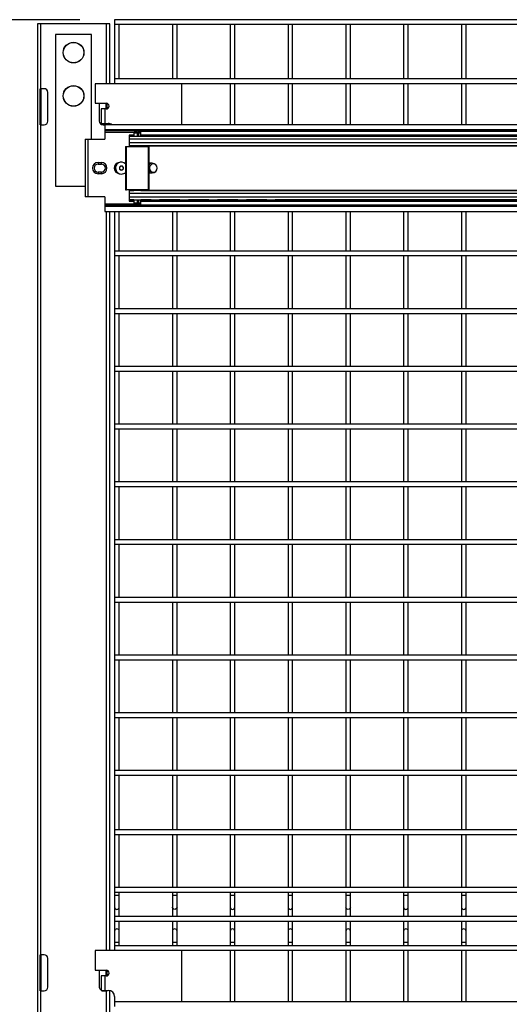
# Model space of a CAD drawing. Header units: inches. Extents: x 0.2 to 10.8, y 0.2 to 8.2.
# Tile 6 of 50: x 1.4 to 2.1, y 3.4 to 4.8. Entities that reach past the tile are written whole.
import ezdxf

# ---------------------------------------------------------------- set-up
doc = ezdxf.new("R2010")
doc.units = ezdxf.units.IN
doc.header["$MEASUREMENT"] = 0
doc.layers.add('DIMENSIONS', color=140, linetype='Continuous', lineweight=25)
doc.styles.add('SLDTEXTSTYLE0', font='TXT', dxfattribs={"width": 0.7})
doc.dimstyles.new('SLDDIMSTYLE0', dxfattribs={"dimtxt": 0.084961, "dimasz": 0.13, "dimexe": 0, "dimexo": 0.0625, "dimgap": 0.02124, "dimtad": 0, "dimtih": 1, "dimtoh": 1, "dimlfac": 24, "dimrnd": 1e-09, "dimzin": 12, "dimdsep": 46, "dimtxsty": 'SLDTEXTSTYLE0', "dimsah": 1, "dimcen": 0.09, "dimadec": 0, "dimazin": 3, "dimtfac": 1, "dimtofl": 0, "dimtmove": 0, "dimatfit": 3, "dimfxl": 0, "dimfrac": 2, "dimtolj": 1, "dimtzin": 12, "dimarcsym": 0})

# ---------------------------------------------------------------- blocks, each defined once
blk = doc.blocks.new('_D')
at = {"layer": 'DIMENSIONS'}
for p, q in [((1.4554, 4.7957), (0.7713, 4.7957)), ((0.8963, 4.7957), (0.8963, 3.6624)), ((0.6994, 3.5083), (0.6709, 3.5083)), ((0.6709, 3.5083), (0.6709, 3.3733)), ((1.0932, 3.5083), (1.1218, 3.5083)), ((1.1218, 3.5083), (1.1218, 3.3733)), ((0.6709, 3.3733), (0.6994, 3.3733)), ((1.1218, 3.3733), (1.0932, 3.3733)), ((0.8963, 1.8107), (0.8963, 3.3543)), ((1.24, 1.8107), (0.7713, 1.8107))]:
    blk.add_line(p, q, dxfattribs=at)
for points in [[(0.8963, 4.7957), (0.8763, 4.6657), (0.9163, 4.6657)], [(0.8963, 1.8107), (0.9163, 1.9407), (0.8763, 1.9407)]]:
    blk.add_solid(points, dxfattribs=at)
at = {"layer": 'DIMENSIONS', "char_height": 0.08333, "attachment_point": 1, "style": 'SLDTEXTSTYLE0'}
for s, insert in [('71.64', (0.7347, 3.6348)), ('1819.7', (0.6994, 3.4807))]:
    blk.add_mtext(s, dxfattribs=dict(at, insert=insert))

msp = doc.modelspace()

# ---------------------------------------------------------------- linework, layer by layer
for p, q in [((1.39418, 4.78982), (1.39418, 1.82628)), ((1.39918, 4.78982), (1.39418, 4.78982)), ((1.39918, 4.69607), (1.39918, 4.78982)), ((1.49335, 4.78982), (1.39918, 4.78982)), ((1.49835, 4.78982), (1.49335, 4.78982)), ((1.49335, 4.78982), (1.49335, 4.70323)), ((1.49835, 4.70323), (1.49835, 4.78982)), ((3.91835, 4.79568), (1.50543, 4.79568)), ((1.50543, 4.79568), (1.50543, 4.78901)), ((1.50543, 4.78901), (2.75546, 4.78901)), ((1.50543, 4.78901), (1.50543, 4.71026)), ((1.5121, 4.71026), (1.5121, 4.78901)), ((1.58877, 4.78901), (1.58877, 4.71026)), ((1.59543, 4.71026), (1.59543, 4.78901)), ((1.6721, 4.78901), (1.6721, 4.71026)), ((1.67877, 4.71026), (1.67877, 4.78901)), ((1.75543, 4.78901), (1.75543, 4.71026)), ((1.7621, 4.71026), (1.7621, 4.78901)), ((1.83877, 4.78901), (1.83877, 4.71026)), ((1.84543, 4.71026), (1.84543, 4.78901)), ((1.9221, 4.78901), (1.9221, 4.71026)), ((1.92877, 4.71026), (1.92877, 4.78901)), ((2.00543, 4.78901), (2.00543, 4.71026)), ((2.0121, 4.71026), (2.0121, 4.78901)), ((1.42022, 4.77419), (1.42022, 4.55544)), ((1.47231, 4.77419), (1.42022, 4.77419)), ((1.47231, 4.62315), (1.47231, 4.77419)), ((2.75546, 4.71026), (1.50543, 4.71026)), ((1.50543, 4.71026), (1.50543, 4.70359)), ((1.39835, 4.64398), (1.39835, 4.69607)), ((1.39835, 4.69607), (1.39918, 4.69607)), ((1.40377, 4.69607), (1.39918, 4.69607)), ((1.39918, 4.69607), (1.39918, 4.64398)), ((1.40918, 4.6494), (1.40918, 4.69065)), ((1.47756, 4.70323), (1.47756, 4.6751)), ((1.60256, 4.70323), (1.47756, 4.70323)), ((1.50543, 4.70359), (1.50543, 4.70323)), ((1.50543, 4.70359), (2.75546, 4.70359)), ((1.5121, 4.70323), (1.5121, 4.70359)), ((1.58877, 4.70359), (1.58877, 4.70323)), ((1.59543, 4.70323), (1.59543, 4.70359)), ((1.60256, 4.64413), (1.60256, 4.70323)), ((1.6721, 4.70359), (1.6721, 4.64413)), ((1.67877, 4.64413), (1.67877, 4.70359)), ((1.75543, 4.70359), (1.75543, 4.64413)), ((1.7621, 4.64413), (1.7621, 4.70359)), ((1.83877, 4.70359), (1.83877, 4.64413)), ((1.84543, 4.64413), (1.84543, 4.70359)), ((1.9221, 4.70359), (1.9221, 4.64413)), ((1.92877, 4.64413), (1.92877, 4.70359)), ((2.00543, 4.70359), (2.00543, 4.64413)), ((2.0121, 4.64413), (2.0121, 4.70359)), ((1.47756, 4.6751), (1.49335, 4.6751)), ((1.48335, 4.6751), (1.48335, 4.6494)), ((1.48597, 4.66677), (1.48597, 4.64594)), ((1.49156, 4.66677), (1.48597, 4.66677)), ((1.49156, 4.66677), (1.49156, 4.64594)), ((1.49335, 4.66677), (1.49156, 4.66677)), ((1.49335, 4.66677), (1.49335, 4.6751)), ((1.49418, 4.67502), (1.49418, 4.66685)), ((1.39918, 4.64398), (1.39835, 4.64398)), ((1.39918, 3.44607), (1.39918, 4.64398)), ((1.39918, 4.64398), (1.40377, 4.64398)), ((1.48597, 4.64594), (1.49156, 4.64594)), ((1.48597, 4.64476), (1.48597, 4.64594)), ((1.48877, 4.64398), (1.49153, 4.64398)), ((2.75546, 4.64413), (1.49153, 4.64413)), ((1.49153, 4.64413), (1.49153, 4.63711)), ((1.49153, 4.63711), (1.49153, 4.6355)), ((1.49153, 4.63711), (2.75546, 4.63711)), ((1.49153, 4.6355), (2.75546, 4.6355)), ((1.49153, 4.6355), (1.49153, 4.6329)), ((1.49156, 4.64594), (1.49635, 4.64594)), ((1.49156, 4.64594), (1.49156, 4.64413)), ((1.49335, 4.64413), (1.49335, 4.64594)), ((1.49418, 4.64594), (1.49418, 4.64413)), ((1.49835, 4.64413), (1.49835, 4.64571)), ((1.53816, 4.63357), (1.534, 4.63357)), ((1.53816, 4.63357), (1.53816, 4.63182)), ((1.53816, 4.63357), (1.53913, 4.63357)), ((1.53913, 4.63357), (1.53913, 4.6273)), ((1.53945, 4.63357), (1.53913, 4.63357)), ((1.54233, 4.63357), (1.53945, 4.63357)), ((1.54337, 4.62967), (1.54337, 4.63488)), ((1.54337, 4.63488), (2.69311, 4.63488)), ((1.57156, 4.63488), (1.57131, 4.6355)), ((1.61323, 4.63488), (1.61298, 4.6355)), ((1.6549, 4.63488), (1.65464, 4.6355)), ((1.69656, 4.63488), (1.69631, 4.6355)), ((1.73823, 4.63488), (1.73798, 4.6355)), ((1.46291, 4.62315), (1.46291, 4.53982)), ((1.46291, 4.62315), (1.46679, 4.62315)), ((1.46679, 4.62315), (1.46679, 4.53982)), ((1.46679, 4.62315), (1.49153, 4.62315)), ((1.49153, 4.6329), (1.49153, 4.62315)), ((1.53333, 4.6329), (1.49153, 4.6329)), ((1.53296, 4.629), (1.52646, 4.629)), ((1.52646, 4.629), (1.52646, 4.6275)), ((1.52646, 4.6275), (1.52646, 4.6273)), ((1.52646, 4.6275), (1.53296, 4.6275)), ((2.75546, 4.6273), (1.52646, 4.6273)), ((1.52646, 4.6273), (1.52646, 4.62363)), ((1.52646, 4.62363), (1.52646, 4.61772)), ((1.52646, 4.62363), (2.75546, 4.62363)), ((1.53296, 4.63182), (1.53296, 4.6273)), ((1.53816, 4.63182), (1.53296, 4.63182)), ((1.53816, 4.63182), (1.53816, 4.6273)), ((1.53977, 4.63182), (1.53977, 4.6273)), ((1.54337, 4.63182), (1.53977, 4.63182)), ((1.54337, 4.6329), (1.543, 4.6329)), ((1.54337, 4.6273), (1.54337, 4.62967)), ((1.54337, 4.62967), (2.69311, 4.62967)), ((1.5571, 4.629), (1.54337, 4.629)), ((1.54337, 4.6275), (1.55801, 4.6275)), ((1.57038, 4.6275), (1.59968, 4.6275)), ((1.59877, 4.629), (1.57129, 4.629)), ((1.61205, 4.6275), (1.64135, 4.6275)), ((1.64043, 4.629), (1.61296, 4.629)), ((1.65371, 4.6275), (1.68301, 4.6275)), ((1.6821, 4.629), (1.65462, 4.629)), ((1.69538, 4.6275), (1.72468, 4.6275)), ((1.72377, 4.629), (1.69629, 4.629)), ((1.73705, 4.6275), (2.49944, 4.6275)), ((2.49853, 4.629), (1.73796, 4.629)), ((1.52125, 4.61273), (1.52125, 4.55023)), ((1.52125, 4.61273), (1.52266, 4.61273)), ((1.52266, 4.55023), (1.52266, 4.61273)), ((1.52266, 4.61273), (1.55366, 4.61273)), ((1.52646, 4.61772), (1.52646, 4.61403)), ((2.75546, 4.61772), (1.52646, 4.61772)), ((1.52646, 4.61403), (2.75546, 4.61403)), ((1.52646, 4.61403), (1.52646, 4.61378)), ((1.52646, 4.61378), (1.53296, 4.61378)), ((1.52646, 4.61376), (1.52646, 4.61273)), ((1.53296, 4.61403), (1.53296, 4.61273)), ((1.53816, 4.61403), (1.53816, 4.61273)), ((1.53913, 4.61403), (1.53913, 4.61273)), ((1.53977, 4.61403), (1.53977, 4.61273)), ((1.54337, 4.61273), (1.54337, 4.61403)), ((1.54337, 4.61378), (2.75546, 4.61378)), ((1.55366, 4.61273), (1.55366, 4.55023)), ((1.55508, 4.61273), (1.55366, 4.61273)), ((1.55508, 4.55023), (1.55508, 4.61273)), ((1.48173, 4.58961), (1.48632, 4.58961)), ((1.48173, 4.58961), (1.48173, 4.58732)), ((1.48173, 4.58732), (1.48632, 4.58732)), ((1.48632, 4.58732), (1.48632, 4.58961)), ((1.55562, 4.58836), (1.55508, 4.58834)), ((1.55979, 4.58836), (1.55562, 4.58836)), ((1.48173, 4.57565), (1.48173, 4.57336)), ((1.48632, 4.57565), (1.48173, 4.57565)), ((1.48632, 4.57336), (1.48173, 4.57336)), ((1.48632, 4.57336), (1.48632, 4.57565)), ((1.55508, 4.57463), (1.55562, 4.57461)), ((1.55562, 4.57461), (1.55979, 4.57461)), ((1.42022, 4.55544), (1.46291, 4.55544)), ((1.52125, 4.55023), (1.52266, 4.55023)), ((1.55366, 4.55023), (1.52266, 4.55023)), ((1.52646, 4.55023), (1.52646, 4.54922)), ((1.52646, 4.54919), (1.53296, 4.54919)), ((1.52646, 4.54919), (1.52646, 4.54894)), ((2.75546, 4.54894), (1.52646, 4.54894)), ((1.52646, 4.54894), (1.52646, 4.54525)), ((1.53296, 4.55023), (1.53296, 4.54894)), ((1.53816, 4.55023), (1.53816, 4.54894)), ((1.53913, 4.55023), (1.53913, 4.54894)), ((1.53977, 4.55023), (1.53977, 4.54894)), ((1.54337, 4.54894), (1.54337, 4.55023)), ((1.54337, 4.54919), (2.75546, 4.54919)), ((1.55366, 4.55023), (1.55508, 4.55023)), ((1.46679, 4.53982), (1.46291, 4.53982)), ((1.49153, 4.53982), (1.46679, 4.53982)), ((1.49153, 4.53982), (1.49153, 4.53007)), ((1.52646, 4.54525), (1.52646, 4.53933)), ((1.52646, 4.54525), (2.75546, 4.54525)), ((1.52646, 4.53933), (1.52646, 4.53567)), ((2.75546, 4.53933), (1.52646, 4.53933)), ((1.52646, 4.53567), (2.75546, 4.53567)), ((1.52646, 4.53567), (1.52646, 4.53547)), ((1.52646, 4.53547), (1.52646, 4.53396)), ((1.53296, 4.53547), (1.52646, 4.53547)), ((1.52646, 4.53396), (1.53296, 4.53396)), ((1.53296, 4.53567), (1.53296, 4.53115)), ((1.53816, 4.53567), (1.53816, 4.53115)), ((1.53913, 4.53567), (1.53913, 4.5294)), ((1.53977, 4.53567), (1.53977, 4.53115)), ((1.54337, 4.5333), (1.54337, 4.53567)), ((1.55801, 4.53547), (1.54337, 4.53547)), ((1.54337, 4.53396), (1.5571, 4.53396)), ((1.59968, 4.53547), (1.57038, 4.53547)), ((1.57129, 4.53396), (1.59877, 4.53396)), ((1.64135, 4.53547), (1.61205, 4.53547)), ((1.61296, 4.53396), (1.64043, 4.53396)), ((1.68301, 4.53547), (1.65371, 4.53547)), ((1.65462, 4.53396), (1.6821, 4.53396)), ((1.72468, 4.53547), (1.69538, 4.53547)), ((1.69629, 4.53396), (1.72377, 4.53396)), ((2.49944, 4.53547), (1.73705, 4.53547)), ((1.73796, 4.53396), (2.49853, 4.53396)), ((1.49153, 4.53007), (1.49153, 4.52747)), ((1.49153, 4.53007), (1.53343, 4.53007)), ((1.49153, 4.52747), (1.49153, 4.52587)), ((2.75546, 4.52747), (1.49153, 4.52747)), ((1.49153, 4.52587), (1.49153, 4.51884)), ((2.75546, 4.52587), (1.49153, 4.52587)), ((1.53296, 4.53115), (1.53816, 4.53115)), ((1.53816, 4.5294), (1.534, 4.5294)), ((1.53816, 4.53115), (1.53816, 4.5294)), ((1.53913, 4.5294), (1.53816, 4.5294)), ((1.53945, 4.5294), (1.53913, 4.5294)), ((1.54233, 4.5294), (1.53945, 4.5294)), ((1.53977, 4.53115), (1.54337, 4.53115)), ((1.5429, 4.53007), (1.54337, 4.53007)), ((1.54337, 4.52809), (1.54337, 4.5333)), ((2.69311, 4.5333), (1.54337, 4.5333)), ((2.69311, 4.52809), (1.54337, 4.52809)), ((1.57131, 4.52746), (1.57156, 4.52809)), ((1.61298, 4.52746), (1.61323, 4.52809)), ((1.65464, 4.52746), (1.6549, 4.52809)), ((1.69631, 4.52746), (1.69656, 4.52809)), ((1.73798, 4.52746), (1.73823, 4.52809)), ((1.49153, 4.51884), (2.75546, 4.51884)), ((1.49335, 4.51884), (1.49335, 3.45193)), ((1.49835, 3.45193), (1.49835, 4.51884)), ((1.50543, 4.51884), (1.50543, 4.46174)), ((1.5121, 4.46174), (1.5121, 4.51884)), ((1.58877, 4.51884), (1.58877, 4.46174)), ((1.59543, 4.46174), (1.59543, 4.51884)), ((1.6721, 4.51884), (1.6721, 4.46174)), ((1.67877, 4.46174), (1.67877, 4.51884)), ((1.75543, 4.51884), (1.75543, 4.46174)), ((1.7621, 4.46174), (1.7621, 4.51884)), ((1.83877, 4.51884), (1.83877, 4.46174)), ((1.84543, 4.46174), (1.84543, 4.51884)), ((1.9221, 4.51884), (1.9221, 4.46174)), ((1.92877, 4.46174), (1.92877, 4.51884)), ((2.00543, 4.51884), (2.00543, 4.46174)), ((2.0121, 4.46174), (2.0121, 4.51884)), ((2.75546, 4.46174), (1.50543, 4.46174)), ((1.50543, 4.46174), (1.50543, 4.45508)), ((1.50543, 4.45508), (1.50543, 4.37841)), ((1.50543, 4.45508), (2.75546, 4.45508)), ((1.5121, 4.37841), (1.5121, 4.45508)), ((1.58877, 4.45508), (1.58877, 4.37841)), ((1.59543, 4.37841), (1.59543, 4.45508)), ((1.6721, 4.45508), (1.6721, 4.37841)), ((1.67877, 4.37841), (1.67877, 4.45508)), ((1.75543, 4.45508), (1.75543, 4.37841)), ((1.7621, 4.37841), (1.7621, 4.45508)), ((1.83877, 4.45508), (1.83877, 4.37841)), ((1.84543, 4.37841), (1.84543, 4.45508)), ((1.9221, 4.45508), (1.9221, 4.37841)), ((1.92877, 4.37841), (1.92877, 4.45508)), ((2.00543, 4.45508), (2.00543, 4.37841)), ((2.0121, 4.37841), (2.0121, 4.45508)), ((2.75546, 4.37841), (1.50543, 4.37841)), ((1.50543, 4.37841), (1.50543, 4.37174)), ((1.50543, 4.37174), (2.75546, 4.37174)), ((1.50543, 4.37174), (1.50543, 4.29508)), ((1.5121, 4.29508), (1.5121, 4.37174)), ((1.58877, 4.37174), (1.58877, 4.29508)), ((1.59543, 4.29508), (1.59543, 4.37174)), ((1.6721, 4.37174), (1.6721, 4.29508)), ((1.67877, 4.29508), (1.67877, 4.37174)), ((1.75543, 4.37174), (1.75543, 4.29508)), ((1.7621, 4.29508), (1.7621, 4.37174)), ((1.83877, 4.37174), (1.83877, 4.29508)), ((1.84543, 4.29508), (1.84543, 4.37174)), ((1.9221, 4.37174), (1.9221, 4.29508)), ((1.92877, 4.29508), (1.92877, 4.37174)), ((2.00543, 4.37174), (2.00543, 4.29508)), ((2.0121, 4.29508), (2.0121, 4.37174)), ((2.75546, 4.29508), (1.50543, 4.29508)), ((1.50543, 4.29508), (1.50543, 4.28841)), ((1.50543, 4.28841), (2.75546, 4.28841)), ((1.50543, 4.28841), (1.50543, 4.21174)), ((1.5121, 4.21174), (1.5121, 4.28841)), ((1.58877, 4.28841), (1.58877, 4.21174)), ((1.59543, 4.21174), (1.59543, 4.28841)), ((1.6721, 4.28841), (1.6721, 4.21174)), ((1.67877, 4.21174), (1.67877, 4.28841)), ((1.75543, 4.28841), (1.75543, 4.21174)), ((1.7621, 4.21174), (1.7621, 4.28841)), ((1.83877, 4.28841), (1.83877, 4.21174)), ((1.84543, 4.21174), (1.84543, 4.28841)), ((1.9221, 4.28841), (1.9221, 4.21174)), ((1.92877, 4.21174), (1.92877, 4.28841)), ((2.00543, 4.28841), (2.00543, 4.21174)), ((2.0121, 4.21174), (2.0121, 4.28841)), ((2.75546, 4.21174), (1.50543, 4.21174)), ((1.50543, 4.21174), (1.50543, 4.20508)), ((1.50543, 4.20508), (1.50543, 4.12841)), ((1.50543, 4.20508), (2.75546, 4.20508)), ((1.5121, 4.12841), (1.5121, 4.20508)), ((1.58877, 4.20508), (1.58877, 4.12841)), ((1.59543, 4.12841), (1.59543, 4.20508)), ((1.6721, 4.20508), (1.6721, 4.12841)), ((1.67877, 4.12841), (1.67877, 4.20508)), ((1.75543, 4.20508), (1.75543, 4.12841)), ((1.7621, 4.12841), (1.7621, 4.20508)), ((1.83877, 4.20508), (1.83877, 4.12841)), ((1.84543, 4.12841), (1.84543, 4.20508)), ((1.9221, 4.20508), (1.9221, 4.12841)), ((1.92877, 4.12841), (1.92877, 4.20508)), ((2.00543, 4.20508), (2.00543, 4.12841)), ((2.0121, 4.12841), (2.0121, 4.20508)), ((2.75546, 4.12841), (1.50543, 4.12841)), ((1.50543, 4.12841), (1.50543, 4.12174)), ((1.50543, 4.12174), (1.50543, 4.04508)), ((1.50543, 4.12174), (2.75546, 4.12174)), ((1.5121, 4.04508), (1.5121, 4.12174)), ((1.58877, 4.12174), (1.58877, 4.04508)), ((1.59543, 4.04508), (1.59543, 4.12174)), ((1.6721, 4.12174), (1.6721, 4.04508)), ((1.67877, 4.04508), (1.67877, 4.12174)), ((1.75543, 4.12174), (1.75543, 4.04508)), ((1.7621, 4.04508), (1.7621, 4.12174)), ((1.83877, 4.12174), (1.83877, 4.04508)), ((1.84543, 4.04508), (1.84543, 4.12174)), ((1.9221, 4.12174), (1.9221, 4.04508)), ((1.92877, 4.04508), (1.92877, 4.12174)), ((2.00543, 4.12174), (2.00543, 4.04508)), ((2.0121, 4.04508), (2.0121, 4.12174)), ((2.75546, 4.04508), (1.50543, 4.04508)), ((1.50543, 4.04508), (1.50543, 4.03841)), ((1.50543, 4.03841), (1.50543, 3.96174)), ((1.50543, 4.03841), (2.75546, 4.03841)), ((1.5121, 3.96174), (1.5121, 4.03841)), ((1.58877, 4.03841), (1.58877, 3.96174)), ((1.59543, 3.96174), (1.59543, 4.03841)), ((1.6721, 4.03841), (1.6721, 3.96174)), ((1.67877, 3.96174), (1.67877, 4.03841)), ((1.75543, 4.03841), (1.75543, 3.96174)), ((1.7621, 3.96174), (1.7621, 4.03841)), ((1.83877, 4.03841), (1.83877, 3.96174)), ((1.84543, 3.96174), (1.84543, 4.03841)), ((1.9221, 4.03841), (1.9221, 3.96174)), ((1.92877, 3.96174), (1.92877, 4.03841)), ((2.00543, 4.03841), (2.00543, 3.96174)), ((2.0121, 3.96174), (2.0121, 4.03841)), ((2.75546, 3.96174), (1.50543, 3.96174)), ((1.50543, 3.96174), (1.50543, 3.95508)), ((1.50543, 3.95508), (1.50543, 3.87841)), ((1.50543, 3.95508), (2.75546, 3.95508)), ((1.5121, 3.87841), (1.5121, 3.95508)), ((1.58877, 3.95508), (1.58877, 3.87841)), ((1.59543, 3.87841), (1.59543, 3.95508)), ((1.6721, 3.95508), (1.6721, 3.87841)), ((1.67877, 3.87841), (1.67877, 3.95508)), ((1.75543, 3.95508), (1.75543, 3.87841)), ((1.7621, 3.87841), (1.7621, 3.95508)), ((1.83877, 3.95508), (1.83877, 3.87841)), ((1.84543, 3.87841), (1.84543, 3.95508)), ((1.9221, 3.95508), (1.9221, 3.87841)), ((1.92877, 3.87841), (1.92877, 3.95508)), ((2.00543, 3.95508), (2.00543, 3.87841)), ((2.0121, 3.87841), (2.0121, 3.95508)), ((2.75546, 3.87841), (1.50543, 3.87841)), ((1.50543, 3.87841), (1.50543, 3.87174)), ((1.50543, 3.87174), (1.50543, 3.79508)), ((1.50543, 3.87174), (2.75546, 3.87174)), ((1.5121, 3.79508), (1.5121, 3.87174)), ((1.58877, 3.87174), (1.58877, 3.79508)), ((1.59543, 3.79508), (1.59543, 3.87174)), ((1.6721, 3.87174), (1.6721, 3.79508)), ((1.67877, 3.79508), (1.67877, 3.87174)), ((1.75543, 3.87174), (1.75543, 3.79508)), ((1.7621, 3.79508), (1.7621, 3.87174)), ((1.83877, 3.87174), (1.83877, 3.79508)), ((1.84543, 3.79508), (1.84543, 3.87174)), ((1.9221, 3.87174), (1.9221, 3.79508)), ((1.92877, 3.79508), (1.92877, 3.87174)), ((2.00543, 3.87174), (2.00543, 3.79508)), ((2.0121, 3.79508), (2.0121, 3.87174)), ((2.75546, 3.79508), (1.50543, 3.79508)), ((1.50543, 3.79508), (1.50543, 3.78841)), ((1.50543, 3.78841), (2.75546, 3.78841)), ((1.50543, 3.78841), (1.50543, 3.71174)), ((1.5121, 3.71174), (1.5121, 3.78841)), ((1.58877, 3.78841), (1.58877, 3.71174)), ((1.59543, 3.71174), (1.59543, 3.78841)), ((1.6721, 3.78841), (1.6721, 3.71174)), ((1.67877, 3.71174), (1.67877, 3.78841)), ((1.75543, 3.78841), (1.75543, 3.71174)), ((1.7621, 3.71174), (1.7621, 3.78841)), ((1.83877, 3.78841), (1.83877, 3.71174)), ((1.84543, 3.71174), (1.84543, 3.78841)), ((1.9221, 3.78841), (1.9221, 3.71174)), ((1.92877, 3.71174), (1.92877, 3.78841)), ((2.00543, 3.78841), (2.00543, 3.71174)), ((2.0121, 3.71174), (2.0121, 3.78841)), ((2.75546, 3.71174), (1.50543, 3.71174)), ((1.50543, 3.71174), (1.50543, 3.70508)), ((1.50543, 3.70508), (1.50543, 3.62633)), ((1.50543, 3.70508), (2.75546, 3.70508)), ((1.5121, 3.62633), (1.5121, 3.70508)), ((1.58877, 3.70508), (1.58877, 3.62633)), ((1.59543, 3.62633), (1.59543, 3.70508)), ((1.6721, 3.70508), (1.6721, 3.62633)), ((1.67877, 3.62633), (1.67877, 3.70508)), ((1.75543, 3.70508), (1.75543, 3.62633)), ((1.7621, 3.62633), (1.7621, 3.70508)), ((1.83877, 3.70508), (1.83877, 3.62633)), ((1.84543, 3.62633), (1.84543, 3.70508)), ((1.9221, 3.70508), (1.9221, 3.62633)), ((1.92877, 3.62633), (1.92877, 3.70508)), ((2.00543, 3.70508), (2.00543, 3.62633)), ((2.0121, 3.62633), (2.0121, 3.70508)), ((2.75546, 3.62633), (1.50543, 3.62633)), ((1.50543, 3.62633), (1.50543, 3.61966)), ((1.50543, 3.61966), (1.50543, 3.54299)), ((1.50543, 3.61966), (2.75546, 3.61966)), ((1.5121, 3.54299), (1.5121, 3.61966)), ((1.58877, 3.61966), (1.58877, 3.54299)), ((1.59543, 3.54299), (1.59543, 3.61966)), ((1.6721, 3.61966), (1.6721, 3.54299)), ((1.67877, 3.54299), (1.67877, 3.61966)), ((1.75543, 3.61966), (1.75543, 3.54299)), ((1.7621, 3.54299), (1.7621, 3.61966)), ((1.83877, 3.61966), (1.83877, 3.54299)), ((1.84543, 3.54299), (1.84543, 3.61966)), ((1.9221, 3.61966), (1.9221, 3.54299)), ((1.92877, 3.54299), (1.92877, 3.61966)), ((2.00543, 3.61966), (2.00543, 3.54299)), ((2.0121, 3.54299), (2.0121, 3.61966)), ((2.75546, 3.54299), (1.50543, 3.54299)), ((1.50543, 3.54299), (1.50543, 3.53633)), ((1.50543, 3.53633), (2.75546, 3.53633)), ((1.50543, 3.53633), (1.50543, 3.53134)), ((1.50543, 3.53134), (1.50543, 3.51488)), ((1.50877, 3.53134), (1.50543, 3.53134)), ((1.5121, 3.53134), (1.50877, 3.53134)), ((1.5121, 3.53134), (1.5121, 3.53633)), ((1.5121, 3.51488), (1.5121, 3.53134)), ((1.58877, 3.53633), (1.58877, 3.53134)), ((1.58877, 3.53134), (1.58877, 3.51488)), ((1.5921, 3.53134), (1.58877, 3.53134)), ((1.59543, 3.53134), (1.5921, 3.53134)), ((1.59543, 3.53134), (1.59543, 3.53633)), ((1.59543, 3.51488), (1.59543, 3.53134)), ((1.6721, 3.53633), (1.6721, 3.53134)), ((1.6721, 3.53134), (1.6721, 3.51488)), ((1.67543, 3.53134), (1.6721, 3.53134)), ((1.67877, 3.53134), (1.67543, 3.53134)), ((1.67877, 3.53134), (1.67877, 3.53633)), ((1.67877, 3.51488), (1.67877, 3.53134)), ((1.75543, 3.53633), (1.75543, 3.53134)), ((1.75543, 3.53134), (1.75543, 3.51488)), ((1.75877, 3.53134), (1.75543, 3.53134)), ((1.7621, 3.53134), (1.75877, 3.53134)), ((1.7621, 3.53134), (1.7621, 3.53633)), ((1.7621, 3.51488), (1.7621, 3.53134)), ((1.83877, 3.53633), (1.83877, 3.53134)), ((1.83877, 3.53134), (1.83877, 3.51488)), ((1.8421, 3.53134), (1.83877, 3.53134)), ((1.84543, 3.53134), (1.8421, 3.53134)), ((1.84543, 3.53134), (1.84543, 3.53633)), ((1.84543, 3.51488), (1.84543, 3.53134)), ((1.9221, 3.53633), (1.9221, 3.53134)), ((1.9221, 3.53134), (1.9221, 3.51488)), ((1.92543, 3.53134), (1.9221, 3.53134)), ((1.92877, 3.53134), (1.92543, 3.53134)), ((1.92877, 3.53134), (1.92877, 3.53633)), ((1.92877, 3.51488), (1.92877, 3.53134)), ((2.00543, 3.53633), (2.00543, 3.53134)), ((2.00543, 3.53134), (2.00543, 3.51488)), ((2.00877, 3.53134), (2.00543, 3.53134)), ((2.0121, 3.53134), (2.00877, 3.53134)), ((2.0121, 3.53134), (2.0121, 3.53633)), ((2.0121, 3.51488), (2.0121, 3.53134)), ((1.50543, 3.51488), (1.50543, 3.50103)), ((1.5121, 3.50103), (1.5121, 3.51488)), ((1.58877, 3.51488), (1.58877, 3.50103)), ((1.59543, 3.50103), (1.59543, 3.51488)), ((1.6721, 3.51488), (1.6721, 3.50103)), ((1.67877, 3.50103), (1.67877, 3.51488)), ((1.75543, 3.51488), (1.75543, 3.50103)), ((1.7621, 3.50103), (1.7621, 3.51488)), ((1.83877, 3.51488), (1.83877, 3.50103)), ((1.84543, 3.50103), (1.84543, 3.51488)), ((1.9221, 3.51488), (1.9221, 3.50103)), ((1.92877, 3.50103), (1.92877, 3.51488)), ((2.00543, 3.51488), (2.00543, 3.50103)), ((2.0121, 3.50103), (2.0121, 3.51488)), ((2.75546, 3.50103), (1.50543, 3.50103)), ((1.50543, 3.50103), (1.50543, 3.49436)), ((1.50543, 3.49436), (1.50543, 3.48001)), ((1.50543, 3.49436), (2.75546, 3.49436)), ((1.5121, 3.48001), (1.5121, 3.49436)), ((1.58877, 3.49436), (1.58877, 3.48001)), ((1.59543, 3.48001), (1.59543, 3.49436)), ((1.6721, 3.49436), (1.6721, 3.48001)), ((1.67877, 3.48001), (1.67877, 3.49436)), ((1.75543, 3.49436), (1.75543, 3.48001)), ((1.7621, 3.48001), (1.7621, 3.49436)), ((1.83877, 3.49436), (1.83877, 3.48001)), ((1.84543, 3.48001), (1.84543, 3.49436)), ((1.9221, 3.49436), (1.9221, 3.48001)), ((1.92877, 3.48001), (1.92877, 3.49436)), ((2.00543, 3.49436), (2.00543, 3.48001)), ((2.0121, 3.48001), (2.0121, 3.49436)), ((1.50543, 3.48001), (1.50543, 3.46355)), ((1.5121, 3.46355), (1.5121, 3.48001)), ((1.58877, 3.48001), (1.58877, 3.46355)), ((1.59543, 3.46355), (1.59543, 3.48001)), ((1.6721, 3.48001), (1.6721, 3.46355)), ((1.67877, 3.46355), (1.67877, 3.48001)), ((1.75543, 3.48001), (1.75543, 3.46355)), ((1.7621, 3.46355), (1.7621, 3.48001)), ((1.83877, 3.48001), (1.83877, 3.46355)), ((1.84543, 3.46355), (1.84543, 3.48001)), ((1.9221, 3.48001), (1.9221, 3.46355)), ((1.92877, 3.46355), (1.92877, 3.48001)), ((2.00543, 3.48001), (2.00543, 3.46355)), ((2.0121, 3.46355), (2.0121, 3.48001)), ((1.50543, 3.46355), (1.50543, 3.45906)), ((1.5121, 3.46355), (1.50543, 3.46355)), ((2.75546, 3.45906), (1.50543, 3.45906)), ((1.50543, 3.45906), (1.50543, 3.45239)), ((1.5121, 3.45906), (1.5121, 3.46355)), ((1.58877, 3.46355), (1.58877, 3.45906)), ((1.59543, 3.46355), (1.58877, 3.46355)), ((1.59543, 3.45906), (1.59543, 3.46355)), ((1.6721, 3.46355), (1.6721, 3.45906)), ((1.67877, 3.46355), (1.6721, 3.46355)), ((1.67877, 3.45906), (1.67877, 3.46355)), ((1.75543, 3.46355), (1.75543, 3.45906)), ((1.7621, 3.46355), (1.75543, 3.46355)), ((1.7621, 3.45906), (1.7621, 3.46355)), ((1.83877, 3.46355), (1.83877, 3.45906)), ((1.84543, 3.46355), (1.83877, 3.46355)), ((1.84543, 3.45906), (1.84543, 3.46355)), ((1.9221, 3.46355), (1.9221, 3.45906)), ((1.92877, 3.46355), (1.9221, 3.46355)), ((1.92877, 3.45906), (1.92877, 3.46355)), ((2.00543, 3.46355), (2.00543, 3.45906)), ((2.0121, 3.46355), (2.00543, 3.46355)), ((2.0121, 3.45906), (2.0121, 3.46355)), ((1.39835, 3.39398), (1.39835, 3.44607)), ((1.39835, 3.44607), (1.39918, 3.44607)), ((1.40377, 3.44607), (1.39918, 3.44607)), ((1.39918, 3.44607), (1.39918, 3.39398)), ((1.40918, 3.3994), (1.40918, 3.44065)), ((1.60256, 3.45193), (1.47756, 3.45193)), ((1.47756, 3.45193), (1.47756, 3.4238)), ((1.50543, 3.45239), (1.50543, 3.45193)), ((1.50543, 3.45239), (2.75546, 3.45239)), ((1.5121, 3.45193), (1.5121, 3.45239)), ((1.58877, 3.45239), (1.58877, 3.45193)), ((1.59543, 3.45193), (1.59543, 3.45239)), ((1.60256, 3.37838), (1.60256, 3.45193)), ((1.6721, 3.45239), (1.6721, 3.37781)), ((1.67877, 3.37781), (1.67877, 3.45239)), ((1.75543, 3.45239), (1.75543, 3.37781)), ((1.7621, 3.37781), (1.7621, 3.45239)), ((1.83877, 3.45239), (1.83877, 3.37781)), ((1.84543, 3.37781), (1.84543, 3.45239)), ((1.9221, 3.45239), (1.9221, 3.37781)), ((1.92877, 3.37781), (1.92877, 3.45239)), ((2.00543, 3.45239), (2.00543, 3.37781)), ((2.0121, 3.37781), (2.0121, 3.45239)), ((1.47756, 3.4238), (1.49335, 3.4238)), ((1.48335, 3.4238), (1.48335, 3.3994)), ((1.48597, 3.41547), (1.48597, 3.39476)), ((1.49156, 3.41547), (1.48597, 3.41547)), ((1.49156, 3.41547), (1.49156, 3.39463)), ((1.49335, 3.41547), (1.49156, 3.41547)), ((1.49335, 3.41547), (1.49335, 3.4238)), ((1.49418, 3.42372), (1.49418, 3.41555)), ((1.39918, 3.39398), (1.39835, 3.39398)), ((1.39918, 2.19607), (1.39918, 3.39398)), ((1.39918, 3.39398), (1.40377, 3.39398)), ((1.48599, 3.39463), (1.49156, 3.39463)), ((1.48877, 3.39398), (1.49335, 3.39398)), ((1.49156, 3.39463), (1.49635, 3.39463)), ((1.49156, 3.39463), (1.49156, 3.39398)), ((1.49335, 3.39398), (1.49335, 3.39463)), ((1.49418, 3.39398), (1.49335, 3.39398)), ((1.49335, 3.39398), (1.49335, 2.5608)), ((1.49418, 3.39463), (1.49418, 3.39398)), ((1.49835, 2.5608), (1.49835, 3.39441)), ((1.50543, 3.38555), (1.50543, 3.37838)), ((1.50543, 3.37838), (1.50543, 3.37781)), ((1.50543, 3.37838), (1.60256, 3.37838)), ((2.75546, 3.37781), (1.50543, 3.37781)), ((1.50543, 3.37781), (1.50543, 3.37114)), ((1.5121, 3.37781), (1.5121, 3.37838)), ((1.58877, 3.37838), (1.58877, 3.37781)), ((1.59543, 3.37781), (1.59543, 3.37838))]:
    msp.add_line(p, q)
at = {"flags": 128}
for points in [[(1.55708, 4.6355), (1.55703, 4.63539), (1.55683, 4.63488)], [(1.59875, 4.6355), (1.5987, 4.63539), (1.5985, 4.63488)], [(1.64042, 4.6355), (1.64036, 4.63539), (1.64016, 4.63488)], [(1.68208, 4.6355), (1.68203, 4.63539), (1.68183, 4.63488)], [(1.72375, 4.6355), (1.7237, 4.63539), (1.7235, 4.63488)], [(1.57022, 4.6273), (1.57087, 4.62822), (1.57156, 4.62967)], [(1.61189, 4.6273), (1.61254, 4.62822), (1.61323, 4.62967)], [(1.65355, 4.6273), (1.6542, 4.62822), (1.6549, 4.62967)], [(1.69522, 4.6273), (1.69587, 4.62822), (1.69656, 4.62967)], [(1.73689, 4.6273), (1.73754, 4.62822), (1.73823, 4.62967)], [(1.51801, 4.5896), (1.51986, 4.58928), (1.52125, 4.58873)], [(1.52125, 4.57424), (1.51986, 4.57369), (1.51801, 4.57337)], [(1.57156, 4.5333), (1.57087, 4.53475), (1.57022, 4.53567)], [(1.61323, 4.5333), (1.61254, 4.53475), (1.61189, 4.53567)], [(1.6549, 4.5333), (1.6542, 4.53475), (1.65355, 4.53567)], [(1.69656, 4.5333), (1.69587, 4.53475), (1.69522, 4.53567)], [(1.73823, 4.5333), (1.73754, 4.53475), (1.73689, 4.53567)], [(1.55683, 4.52809), (1.55703, 4.52758), (1.55708, 4.52746)], [(1.5985, 4.52809), (1.5987, 4.52758), (1.59875, 4.52746)], [(1.64016, 4.52809), (1.64036, 4.52758), (1.64042, 4.52746)], [(1.68183, 4.52809), (1.68203, 4.52758), (1.68208, 4.52746)], [(1.7235, 4.52809), (1.7237, 4.52758), (1.72375, 4.52746)], [(1.59543, 3.51488), (1.59518, 3.51361), (1.59446, 3.51253), (1.59337, 3.51181), (1.5921, 3.51155), (1.59082, 3.51181), (1.58974, 3.51253), (1.58902, 3.51361), (1.58877, 3.51488), (1.58877, 3.51488)], [(1.84543, 3.51488), (1.84518, 3.51361), (1.84446, 3.51253), (1.84337, 3.51181), (1.8421, 3.51155), (1.84082, 3.51181), (1.83974, 3.51253), (1.83902, 3.51361), (1.83877, 3.51488), (1.83877, 3.51488)]]:
    msp.add_lwpolyline(points, dxfattribs=at)
for centre, radius in [((1.44627, 4.74815), 0.01498), ((1.44627, 4.74815), 0.01476), ((1.44627, 4.68565), 0.01498), ((1.44627, 4.68565), 0.01476)]:
    msp.add_circle(centre, radius)
for centre, radius, start, end in [((1.40377, 4.69065), 0.00542, 0, 90), ((1.49335, 4.67094), 0.00417, 270, 90), ((1.40377, 4.6494), 0.00542, 270, 0), ((1.48877, 4.6494), 0.00542, 180, 270), ((1.49635, 4.63685), 0.00908, 53.22877, 90), ((1.53529, 4.63162), 0.00234, 123.41269, 175.06187), ((1.53502, 4.63185), 0.00475, 359.61235, 21.19059), ((1.54104, 4.63162), 0.00234, 4.93813, 56.58731), ((1.5642, 4.63228), 0.00781, 199.47122, 219.56799), ((1.60586, 4.63228), 0.00781, 199.47122, 219.56799), ((1.64753, 4.63228), 0.00781, 199.47122, 219.56799), ((1.6892, 4.63228), 0.00781, 199.47122, 219.56799), ((1.73086, 4.63228), 0.00781, 199.47122, 219.56799), ((1.48173, 4.58148), 0.00813, 90, 270), ((1.48173, 4.58148), 0.00583, 90, 270), ((1.48632, 4.58148), 0.00813, 270, 90), ((1.48632, 4.58148), 0.00583, 270, 90), ((1.51298, 4.58148), 0.00813, 94.67911, 270), ((1.51528, 4.58148), 0.00856, 45.72968, 270), ((1.51528, 4.58148), 0.00301, 150, 210), ((1.51528, 4.58148), 0.00301, 90, 150), ((1.51528, 4.58148), 0.00301, 210, 270), ((1.51528, 4.58148), 0.00301, 30, 90), ((1.51528, 4.58148), 0.00301, 270, 330), ((1.51528, 4.58148), 0.00301, 330, 30), ((1.56182, 4.58148), 0.00813, 122.20423, 146.06202), ((1.56182, 4.58148), 0.00813, 213.93798, 237.79577), ((1.56182, 4.58148), 0.00604, 75.05503, 180), ((1.56182, 4.58148), 0.00604, 180, 283.70552), ((1.55979, 4.58148), 0.00687, 0, 90), ((1.55979, 4.58148), 0.00687, 270, 0), ((1.51528, 4.58148), 0.00856, 270, 314.27032), ((1.5642, 4.53069), 0.00781, 140.43201, 160.52878), ((1.60586, 4.53069), 0.00781, 140.43201, 160.52878), ((1.64753, 4.53069), 0.00781, 140.43201, 160.52878), ((1.6892, 4.53069), 0.00781, 140.43201, 160.52878), ((1.73086, 4.53069), 0.00781, 140.43201, 160.52878), ((1.53637, 4.532), 0.00352, 193.93747, 227.58797), ((1.53237, 4.5316), 0.00741, 342.70457, 356.49249), ((1.53996, 4.532), 0.00352, 312.41203, 346.06253), ((1.50877, 3.51488), 0.00333, 180, 0), ((1.67543, 3.51488), 0.00333, 180, 0), ((1.75877, 3.51488), 0.00333, 180, 0), ((1.92543, 3.51488), 0.00333, 180, 0), ((2.00877, 3.51488), 0.00333, 180, 0), ((1.50877, 3.48001), 0.00333, 90, 180), ((1.50877, 3.48001), 0.00333, 0, 90), ((1.5921, 3.48001), 0.00333, 90, 180), ((1.5921, 3.48001), 0.00333, 0, 90), ((1.67543, 3.48001), 0.00333, 90, 180), ((1.67543, 3.48001), 0.00333, 0, 90), ((1.75877, 3.48001), 0.00333, 90, 180), ((1.75877, 3.48001), 0.00333, 0, 90), ((1.8421, 3.48001), 0.00333, 90, 180), ((1.8421, 3.48001), 0.00333, 0, 90), ((1.92543, 3.48001), 0.00333, 90, 180), ((1.92543, 3.48001), 0.00333, 0, 90), ((2.00877, 3.48001), 0.00333, 90, 180), ((2.00877, 3.48001), 0.00333, 0, 90), ((1.40377, 3.44065), 0.00542, 0, 90), ((1.49335, 3.41963), 0.00417, 270, 90), ((1.40377, 3.3994), 0.00542, 270, 0), ((1.48877, 3.3994), 0.00542, 180, 238.97683), ((1.48877, 3.3994), 0.00542, 241.61917, 270), ((1.49635, 3.38555), 0.00908, 0, 90)]:
    msp.add_arc(centre, radius, start, end)
for points in [[(1.51528, 4.58449), (1.51507, 4.58437), (1.51486, 4.58425), (1.51443, 4.584), (1.51421, 4.58387), (1.51352, 4.58348), (1.51308, 4.58322), (1.51267, 4.58299)], [(1.51267, 4.58299), (1.51267, 4.58275), (1.51267, 4.58251), (1.51267, 4.58201), (1.51267, 4.58175), (1.51267, 4.58096), (1.51267, 4.58045), (1.51267, 4.57998)], [(1.51267, 4.57998), (1.51288, 4.57986), (1.51308, 4.57974), (1.51351, 4.57949), (1.51374, 4.57936), (1.51442, 4.57897), (1.51487, 4.57871), (1.51528, 4.57848)], [(1.51788, 4.58299), (1.51768, 4.5831), (1.51747, 4.58323), (1.51704, 4.58347), (1.51681, 4.58361), (1.51613, 4.584), (1.51569, 4.58425), (1.51528, 4.58449)], [(1.51528, 4.57848), (1.51548, 4.57859), (1.51569, 4.57871), (1.51612, 4.57896), (1.51635, 4.57909), (1.51703, 4.57949), (1.51747, 4.57974), (1.51788, 4.57998)], [(1.51788, 4.58299), (1.51788, 4.58275), (1.51788, 4.58251), (1.51788, 4.58202), (1.51788, 4.58175), (1.51788, 4.58096), (1.51788, 4.58045), (1.51788, 4.57998)]]:
    msp.add_open_spline(points, degree=3, knots=[0, 0, 0, 0, 0.25, 0.25, 0.5, 0.5, 1, 1, 1, 1])

# ---------------------------------------------------------------- dimensions: what is measured, and where the dimension line sits
at = {"layer": 'DIMENSIONS'}
dim = msp.add_linear_dim(base=(0.89631, 1.81065), p1=(1.50543, 4.79568), p2=(1.29002, 1.81065), angle=90, dimstyle='SLDDIMSTYLE0', dxfattribs=at)
dim.commit()
dim.dimension.update_dxf_attribs({"geometry": '_D', "text_midpoint": (0.89631, 3.50834), "dimtype": 160})

doc.saveas('drawing.dxf')
